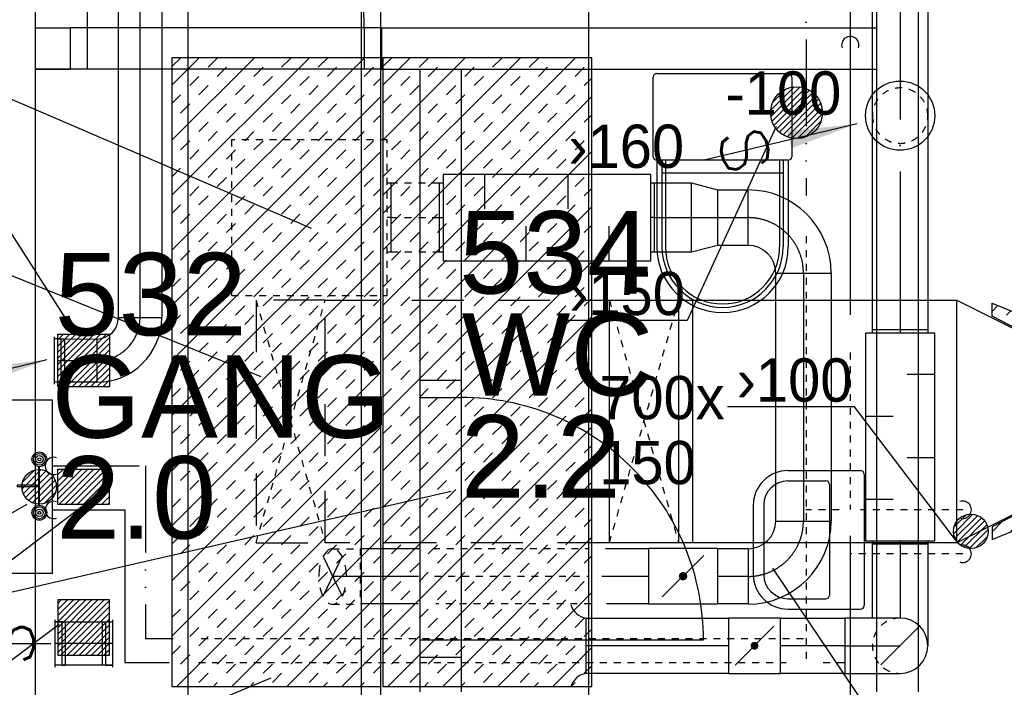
# Model space of a CAD drawing. Header units: millimetres. Extents: x 0 to 83248, y 0 to 52411.
# Tile 5 of 63: x 12396 to 15240, y 16347 to 18275. Entities that reach past the tile are written whole.
import ezdxf
from ezdxf.enums import TextEntityAlignment as Align

# ---------------------------------------------------------------- set-up
doc = ezdxf.new("R2010")
doc.units = ezdxf.units.MM
doc.header["$LTSCALE"] = 50
doc.header["$MEASUREMENT"] = 0
doc.header["$PDMODE"] = 1
for name, pattern in [('2V-CENT', [23, 20, -1.5, 0, -1.5]), ('DASHED_3', [5, 3, -2]), ('V-GOMD', [0.8, 0.4, -0.4]), ('V-KV', [2, 1, 1]), ('V-VV', [8, 5, -1, 0, -1, 0, -1])]:
    doc.linetypes.add(name, pattern=pattern)
doc.layers.get('0').update_dxf_attribs({"linetype": 'CONTINUOUS'})
doc.layers.get('DEFPOINTS').update_dxf_attribs({"linetype": 'CONTINUOUS'})
for name, color, linetype in [('20605A200D001$0$832 Rominfo', 7, 'CONTINUOUS'), ('20605A200D001$0$A12-HEL4', 251, 'CONTINUOUS'), ('20605A200D001$0$A24-HEL1', 251, 'CONTINUOUS'), ('20605A200D001$0$A24-HEL2', 251, 'CONTINUOUS'), ('UTSP', 4, 'CONTINUOUS'), ('UTSP_T', 1, 'CONTINUOUS'), ('V003', 7, 'CONTINUOUS'), ('V060-', 3, 'CONTINUOUS'), ('V061-', 1, 'CONTINUOUS'), ('V070-', 3, 'CONTINUOUS'), ('V071-', 1, 'CONTINUOUS'), ('V080-', 3, 'CONTINUOUS')]:
    doc.layers.add(name, color=color, linetype=linetype)
doc.styles.add('20605A200D001$0$Arial', font='arial.ttf', dxfattribs={"height": 238.125})
doc.styles.add('FISO', font='fiso')
doc.styles.add('ISO', font='ISO')
doc.styles.add('SIMPLEX', font='SIMPLEX')

# ---------------------------------------------------------------- blocks, each defined once
blk = doc.blocks.new('CBOJ90_NB', base_point=(86107.402, 31352.24))
at = {"color": 0, "linetype": 'ByBlock'}
blk.add_line((86106.402, 31352.24), (86107.402, 31352.24), dxfattribs=at)
blk = doc.blocks.new('CBOJ30_U', base_point=(16234, 22606))
at = {"color": 0, "linetype": 'ByBlock'}
blk.add_line((16233.5, 22606), (16234, 22606), dxfattribs=at)
blk = doc.blocks.new('TLCG30', base_point=(8, 5))
at = {"color": 1, "linetype": 'V-GOMD'}
for p, q in [((7.833, 5.346), (8.167, 4.654)), ((7.833, 4.654), (8.167, 5.346))]:
    blk.add_line(p, q, dxfattribs=at)
blk = doc.blocks.new('KSP_P', base_point=(16239.5, 22597.5))
at = {"color": 0, "linetype": 'ByBlock'}
for p, q in [((16240, 22598), (16239, 22598)), ((16239, 22598), (16239, 22597)), ((16240, 22597), (16240, 22598)), ((16239, 22597), (16240, 22597))]:
    blk.add_line(p, q, dxfattribs=at)
blk = doc.blocks.new('2SP_P', base_point=(16239.5, 22597.5))
for p in [(16239, 22597.5), (16240, 22597.5)]:
    blk.add_point(p)
at = {"color": 0, "linetype": 'ByBlock'}
blk.add_blockref('KSP_P', (16239.5, 22597.5), dxfattribs=at)
at = {"style": 'SIMPLEX', "flags": 3}
blk.add_attdef('0', (16239.5, 22597.5), '', height=1, dxfattribs=at)
blk = doc.blocks.new('SPJALL', base_point=(16229, 22594))
at = {"color": 1}
blk.add_line((16228.625, 22593.625), (16229.375, 22594.375), dxfattribs=at)
at = {"color": 1, "const_width": 0.075}
blk.add_lwpolyline([(16229, 22594.0375, -1), (16229, 22593.9625, -1), (16229, 22594.0375, -1)], format="xyb", dxfattribs=at)
blk = doc.blocks.new('CBOJ90_PB', base_point=(86107, 31352))
at = {"color": 0, "linetype": 'ByBlock'}
blk.add_arc((86106, 31353), 1, 270, 360, dxfattribs=at)
blk = doc.blocks.new('KBOJ90_PB', base_point=(86107, 31352))
at = {"color": 0, "linetype": 'ByBlock'}
for p, q in [((86106.5, 31353), (86107.5, 31353)), ((86106, 31352.5), (86106, 31351.5))]:
    blk.add_line(p, q, dxfattribs=at)
for radius in [1.5, 0.5]:
    blk.add_arc((86106, 31353), radius, 270, 360, dxfattribs=at)
blk = doc.blocks.new('3BOJ90_PB', base_point=(86107, 31352))
for p in [(86107, 31353), (86106, 31352)]:
    blk.add_point(p)
at = {"color": 1, "linetype": '2V-CENT'}
blk.add_blockref('CBOJ90_PB', (86107, 31352), dxfattribs=at)
at = {"color": 0, "linetype": 'ByBlock'}
blk.add_blockref('KBOJ90_PB', (86107, 31352), dxfattribs=at)
at = {"style": 'ISO', "flags": 3}
blk.add_attdef('0', (86107, 31352), '', height=1, dxfattribs=at)
blk = doc.blocks.new('CCDIMF_200X160X75', base_point=(3095.5, 30301.1))
at = {"color": 0, "linetype": 'ByBlock'}
blk.add_line((3058, 30301.1), (3133, 30301.1), dxfattribs=at)
blk = doc.blocks.new('KCDIMF_200X160X75', base_point=(3095.5, 30301.1))
at = {"color": 0, "linetype": 'ByBlock'}
for p, q in [((3058, 30201.1), (3058, 30401.1)), ((3058, 30401.1), (3133, 30381.1)), ((3133, 30381.1), (3133, 30221.1)), ((3133, 30221.1), (3058, 30201.1))]:
    blk.add_line(p, q, dxfattribs=at)
blk = doc.blocks.new('3CDIMF_200X160X75', base_point=(3095.5, 30301.1))
for p in [(3058, 30301.1), (3133, 30301.1)]:
    blk.add_point(p)
at = {"color": 0, "linetype": 'ByBlock'}
blk.add_blockref('KCDIMF_200X160X75', (3095.5, 30301.1), dxfattribs=at)
at = {"color": 1, "linetype": '2V-CENT'}
blk.add_blockref('CCDIMF_200X160X75', (3095.5, 30301.1), dxfattribs=at)
at = {"style": 'SIMPLEX', "flags": 3}
blk.add_attdef('0', (3095.5, 30301.1), '', height=1, dxfattribs=at)
blk = doc.blocks.new('LD_P')
for p, q in [((-0.5, 0.5), (-0.5, -0.5)), ((0.5, 0.5), (-0.5, 0.5)), ((0.5, -0.5), (0.5, 0.5)), ((-0.5, -0.5), (0.5, -0.5))]:
    blk.add_line(p, q)
at = {"color": 1}
for p, q in [((-0.3, 0.5), (-0.3, 0.1)), ((0.1, 0.5), (0.1, 0.1)), ((-0.1, -0.5), (-0.1, -0.1)), ((0.3, -0.5), (0.3, -0.1))]:
    blk.add_line(p, q, dxfattribs=at)
blk = doc.blocks.new('C3A', base_point=(16246, 22590.5))
at = {"color": 0, "linetype": 'ByBlock'}
blk.add_line((16247, 22590.5), (16246, 22590.5), dxfattribs=at)
blk = doc.blocks.new('K3A', base_point=(16246, 22590.5))
at = {"color": 0, "linetype": 'ByBlock'}
for p, q in [((16246, 22591), (16247, 22591)), ((16247, 22591), (16247, 22590)), ((16247, 22590), (16246, 22590))]:
    blk.add_line(p, q, dxfattribs=at)
blk = doc.blocks.new('33A', base_point=(16246, 22590.5))
blk.add_point((16247, 22590.5))
at = {"color": 0, "linetype": 'ByBlock'}
blk.add_blockref('K3A', (16246, 22590.5), dxfattribs=at)
at = {"color": 1, "linetype": '2V-CENT'}
blk.add_blockref('C3A', (16246, 22590.5), dxfattribs=at)
at = {"style": 'SIMPLEX', "flags": 3}
blk.add_attdef('0', (16246, 22590.5), '', height=1, dxfattribs=at)
blk = doc.blocks.new('CIRC_P', base_point=(16254, 22587))
blk.add_circle((16254, 22587), 0.5)
blk = doc.blocks.new('VAGG_P', base_point=(16250.5, 22586.5))
for p, q in [((16250, 22587.5), (16251, 22587.5)), ((16250, 22587.5), (16250, 22586.5)), ((16251, 22587.5), (16251, 22586.5))]:
    blk.add_line(p, q)
at = {"color": 6}
blk.add_line((16249.95, 22586.5), (16251.05, 22586.5), dxfattribs=at)
blk = doc.blocks.new('V420', base_point=(455, 404.5))
blk.add_line((455, 404.5), (464, 404.5))
blk.add_solid([(455, 404.5), (459, 405), (459, 404)])
blk = doc.blocks.new('V422', base_point=(16230, 22585))
blk.add_blockref('V420', (16230, 22585))
at = {"style": 'SIMPLEX'}
blk.add_text('s', height=4, rotation=90, dxfattribs=at).set_placement((16238, 22585), align=Align.CENTER)
blk = doc.blocks.new('FLCG90', base_point=(0, 3))
at = {"color": 1, "linetype": 'V-GOMD'}
blk.add_line((-0.346, 2.654), (0.346, 3.346), dxfattribs=at)
blk = doc.blocks.new('V4-UTSL1')
at = {"color": 0}
for p, q in [((-250.8, -401.9), (-250.8, -50)), ((-250.8, -50), (250.8, -50)), ((250.8, -50), (250.8, -401.9)), ((54.2, -87.2), (-57.2, -87.2)), ((-57.2, -90.2), (52.1, -90.2)), ((-55.1, -90.2), (54.5, -90.2)), ((-3.6, -90.2), (-3.6, -136.2)), ((0.6, -90.2), (0.6, -151)), ((-3.6, -136.2), (-3.6, -151)), ((-3.6, -151), (0.6, -151)), ((210.8, -441.9), (-210.8, -441.9))]:
    blk.add_line(p, q, dxfattribs=at)
for centre, radius in [((-78.7, -87.2), 21.4), ((-78.7, -87.2), 17.1), ((-78.7, -87.2), 10.7), ((-78.7, -87.2), 4.29), ((75.7, -87.2), 21.4), ((75.7, -87.2), 17.1), ((75.7, -87.2), 10.7), ((75.7, -87.2), 4.29), ((0, -230.8), 30.9)]:
    blk.add_circle(centre, radius, dxfattribs=at)
for centre, start, end in [((-210.8, -401.9), 180, 270), ((210.8, -401.9), 270, 360)]:
    blk.add_arc(centre, 40, start, end, dxfattribs=at)
blk = doc.blocks.new('*X143')
at = {"color": 0}
for p, q in [((14565.3, 18012.4), (14633.6, 18080.8)), ((14565.8, 17995.3), (14650.8, 18080.3)), ((14569.3, 17981.1), (14665, 18076.8)), ((14571.3, 18036.1), (14610, 18074.8)), ((14574.8, 17968.9), (14677.1, 18071.2)), ((14582, 17958.5), (14687.6, 18064)), ((14590.7, 17949.5), (14696.6, 18055.3)), ((14601, 17942), (14704, 18045.1)), ((14612.8, 17936.2), (14709.9, 18033.3)), ((14626.6, 17932.3), (14713.8, 18019.5)), ((14643.1, 17931.1), (14714.9, 18003)), ((14665, 17935.3), (14710.7, 17981.1))]:
    blk.add_line(p, q, dxfattribs=at)
blk = doc.blocks.new('*X144')
at = {"color": 0}
for p, q in [((15094.2, 16791.2), (15149.8, 16846.8)), ((15095.6, 16810.3), (15130.7, 16845.4)), ((15097.9, 16777.3), (15163.7, 16843.1)), ((15104.6, 16766.3), (15174.8, 16836.5)), ((15113.5, 16757.5), (15183.5, 16827.6)), ((15124.7, 16751), (15190, 16816.4)), ((15138.8, 16747.5), (15193.6, 16802.2)), ((15158.4, 16749.4), (15191.7, 16782.7))]:
    blk.add_line(p, q, dxfattribs=at)
blk = doc.blocks.new('*X145')
at = {"color": 0}
for p, q in [((12505.3, 17225.2), (12645.5, 17365.4)), ((12505.3, 17242.9), (12627.8, 17365.4)), ((12505.3, 17260.6), (12610.1, 17365.4)), ((12505.3, 17278.3), (12592.5, 17365.4)), ((12505.3, 17295.9), (12574.8, 17365.4)), ((12505.3, 17313.6), (12557.1, 17365.4)), ((12505.3, 17331.3), (12539.4, 17365.4)), ((12505.3, 17349), (12521.7, 17365.4)), ((12513.1, 17215.4), (12655.7, 17357.9)), ((12530.8, 17215.4), (12655.7, 17340.3)), ((12548.5, 17215.4), (12655.7, 17322.6)), ((12566.2, 17215.4), (12655.7, 17304.9)), ((12583.9, 17215.4), (12655.7, 17287.2)), ((12601.5, 17215.4), (12655.7, 17269.5)), ((12619.2, 17215.4), (12655.7, 17251.9)), ((12636.9, 17215.4), (12655.7, 17234.2)), ((12654.6, 17215.4), (12655.7, 17216.5))]:
    blk.add_line(p, q, dxfattribs=at)
blk = doc.blocks.new('*X146')
at = {"color": 0}
for p, q in [((12505.5, 16465.3), (12639.4, 16599.2)), ((12505.5, 16483), (12621.7, 16599.2)), ((12505.5, 16500.7), (12604.1, 16599.2)), ((12505.5, 16518.3), (12586.4, 16599.2)), ((12505.5, 16536), (12568.7, 16599.2)), ((12505.5, 16553.7), (12551, 16599.2)), ((12505.5, 16571.4), (12533.4, 16599.2)), ((12505.5, 16589), (12515.7, 16599.2)), ((12505.5, 16447.6), (12655.5, 16597.6)), ((12514.8, 16439.2), (12655.5, 16579.9)), ((12532.5, 16439.2), (12655.5, 16562.3)), ((12550.1, 16439.2), (12655.5, 16544.6)), ((12567.8, 16439.2), (12655.5, 16526.9)), ((12585.5, 16439.2), (12655.5, 16509.2)), ((12603.2, 16439.2), (12655.5, 16491.6)), ((12620.8, 16439.2), (12655.5, 16473.9)), ((12638.5, 16439.2), (12655.5, 16456.2))]:
    blk.add_line(p, q, dxfattribs=at)
blk = doc.blocks.new('*X147')
at = {"color": 0}
for p, q in [((12505.1, 16889.2), (12591.6, 16975.7)), ((12505.1, 16906.9), (12573.9, 16975.7)), ((12505.1, 16924.5), (12556.3, 16975.7)), ((12505.1, 16942.2), (12538.6, 16975.7)), ((12505.1, 16959.9), (12520.9, 16975.7)), ((12509.3, 16875.7), (12609.3, 16975.7)), ((12527, 16875.7), (12627, 16975.7)), ((12544.6, 16875.7), (12644.6, 16975.7)), ((12562.3, 16875.7), (12655.1, 16968.5)), ((12580, 16875.7), (12655.1, 16950.8)), ((12597.7, 16875.7), (12655.1, 16933.1)), ((12615.3, 16875.7), (12655.1, 16915.4)), ((12633, 16875.7), (12655.1, 16897.8)), ((12650.7, 16875.7), (12655.1, 16880.1))]:
    blk.add_line(p, q, dxfattribs=at)
blk = doc.blocks.new('*X295')
at = {"color": 0}
for p, q in [((12835.7, 17608.6), (13391.8, 18164.8)), ((12835.7, 17767.7), (13232.7, 18164.8)), ((12835.7, 17926.8), (13073.6, 18164.8)), ((12835.7, 18085.9), (12914.5, 18164.8)), ((12835.7, 18139), (12860.5, 18163.8)), ((12940.1, 18137.3), (12966.6, 18163.8)), ((13019.6, 18163.8), (13020.6, 18164.8)), ((13125.7, 18163.8), (13126.7, 18164.8)), ((13152.2, 18137.3), (13178.7, 18163.8)), ((13258.3, 18137.3), (13284.8, 18163.8)), ((13337.8, 18163.8), (13338.8, 18164.8)), ((12966.6, 18110.8), (12993.1, 18137.3)), ((13072.6, 18110.8), (13099.2, 18137.3)), ((13284.8, 18110.8), (13311.3, 18137.3)), ((13390.8, 18110.8), (13417.4, 18137.3)), ((12887, 18084.3), (12913.5, 18110.8)), ((13099.2, 18084.3), (13125.7, 18110.8)), ((13205.2, 18084.3), (13231.7, 18110.8)), ((13417.4, 18084.3), (13438.8, 18105.7)), ((12913.5, 18057.7), (12940.1, 18084.3)), ((13019.6, 18057.7), (13046.1, 18084.3)), ((13231.7, 18057.7), (13258.3, 18084.3)), ((13337.8, 18057.7), (13364.3, 18084.3)), ((12835.7, 18032.9), (12860.5, 18057.7)), ((12835.7, 17449.5), (13438.8, 18052.7)), ((13046.1, 18031.2), (13072.6, 18057.7)), ((13152.2, 18031.2), (13178.7, 18057.7)), ((13364.3, 18031.2), (13390.8, 18057.7)), ((12860.5, 18004.7), (12887, 18031.2)), ((12966.6, 18004.7), (12993.1, 18031.2)), ((13178.7, 18004.7), (13205.2, 18031.2)), ((13284.8, 18004.7), (13311.3, 18031.2)), ((12993.1, 17978.2), (13019.6, 18004.7)), ((13099.2, 17978.2), (13125.7, 18004.7)), ((13311.3, 17978.2), (13337.8, 18004.7)), ((13417.4, 17978.2), (13438.8, 17999.6)), ((12913.5, 17951.7), (12940.1, 17978.2)), ((12940.1, 17925.2), (12966.6, 17951.7)), ((13046.1, 17925.2), (13072.6, 17951.7)), ((13125.7, 17951.7), (13152.2, 17978.2)), ((13231.7, 17951.7), (13258.3, 17978.2)), ((13258.3, 17925.2), (13284.8, 17951.7)), ((13364.3, 17925.2), (13390.8, 17951.7)), ((12860.5, 17898.6), (12887, 17925.2)), ((13072.6, 17898.6), (13099.2, 17925.2)), ((13178.7, 17898.6), (13205.2, 17925.2)), ((13390.8, 17898.6), (13417.4, 17925.2)), ((12835.7, 17290.4), (13438.8, 17893.6)), ((12887, 17872.1), (12913.5, 17898.6)), ((12993.1, 17872.1), (13019.6, 17898.6)), ((13205.2, 17872.1), (13231.7, 17898.6)), ((13311.3, 17872.1), (13337.8, 17898.6)), ((13019.6, 17845.6), (13046.1, 17872.1)), ((13125.7, 17845.6), (13152.2, 17872.1)), ((13337.8, 17845.6), (13364.3, 17872.1)), ((12835.7, 17820.8), (12860.5, 17845.6)), ((12940.1, 17819.1), (12966.6, 17845.6)), ((13152.2, 17819.1), (13178.7, 17845.6)), ((13258.3, 17819.1), (13284.8, 17845.6)), ((12966.6, 17792.6), (12993.1, 17819.1)), ((13072.6, 17792.6), (13099.2, 17819.1)), ((13284.8, 17792.6), (13311.3, 17819.1)), ((13390.8, 17792.6), (13417.4, 17819.1)), ((12887, 17766.1), (12913.5, 17792.6)), ((13099.2, 17766.1), (13125.7, 17792.6)), ((13205.2, 17766.1), (13231.7, 17792.6)), ((13417.4, 17766.1), (13438.8, 17787.5)), ((12913.5, 17739.5), (12940.1, 17766.1)), ((13019.6, 17739.5), (13046.1, 17766.1)), ((13231.7, 17739.5), (13258.3, 17766.1)), ((13337.8, 17739.5), (13364.3, 17766.1)), ((12835.7, 17714.7), (12860.5, 17739.5)), ((12835.7, 17131.3), (13438.8, 17734.5)), ((13046.1, 17713), (13072.6, 17739.5)), ((13152.2, 17713), (13178.7, 17739.5)), ((13364.3, 17713), (13390.8, 17739.5)), ((12860.5, 17686.5), (12887, 17713)), ((12966.6, 17686.5), (12993.1, 17713)), ((13178.7, 17686.5), (13205.2, 17713)), ((13284.8, 17686.5), (13311.3, 17713)), ((12993.1, 17660), (13019.6, 17686.5)), ((13099.2, 17660), (13125.7, 17686.5)), ((13311.3, 17660), (13337.8, 17686.5)), ((13417.4, 17660), (13438.8, 17681.4)), ((12913.5, 17633.5), (12940.1, 17660)), ((13125.7, 17633.5), (13152.2, 17660)), ((13231.7, 17633.5), (13258.3, 17660)), ((12940.1, 17607), (12966.6, 17633.5)), ((13046.1, 17607), (13072.6, 17633.5)), ((13258.3, 17607), (13284.8, 17633.5)), ((13364.3, 17607), (13390.8, 17633.5)), ((12860.5, 17580.4), (12887, 17607)), ((12887, 17553.9), (12913.5, 17580.4)), ((12993.1, 17553.9), (13019.6, 17580.4)), ((13072.6, 17580.4), (13099.2, 17607)), ((13178.7, 17580.4), (13205.2, 17607)), ((13205.2, 17553.9), (13231.7, 17580.4)), ((13311.3, 17553.9), (13337.8, 17580.4)), ((13390.8, 17580.4), (13417.4, 17607)), ((12835.7, 16972.2), (13438.8, 17575.4)), ((13019.6, 17527.4), (13046.1, 17553.9)), ((13125.7, 17527.4), (13152.2, 17553.9)), ((13337.8, 17527.4), (13364.3, 17553.9)), ((12835.7, 17502.6), (12860.5, 17527.4)), ((12940.1, 17500.9), (12966.6, 17527.4)), ((13152.2, 17500.9), (13178.7, 17527.4)), ((13258.3, 17500.9), (13284.8, 17527.4)), ((12966.6, 17474.4), (12993.1, 17500.9)), ((13072.6, 17474.4), (13099.2, 17500.9)), ((13284.8, 17474.4), (13311.3, 17500.9)), ((13390.8, 17474.4), (13417.4, 17500.9)), ((12887, 17447.9), (12913.5, 17474.4)), ((13099.2, 17447.9), (13125.7, 17474.4)), ((13205.2, 17447.9), (13231.7, 17474.4)), ((13417.4, 17447.9), (13438.8, 17469.3)), ((12913.5, 17421.3), (12940.1, 17447.9)), ((13019.6, 17421.3), (13046.1, 17447.9)), ((13231.7, 17421.3), (13258.3, 17447.9)), ((13337.8, 17421.3), (13364.3, 17447.9)), ((12835.7, 17396.5), (12860.5, 17421.3)), ((12835.7, 16813.1), (13438.8, 17416.3)), ((13046.1, 17394.8), (13072.6, 17421.3)), ((13152.2, 17394.8), (13178.7, 17421.3)), ((13364.3, 17394.8), (13390.8, 17421.3)), ((12860.5, 17368.3), (12887, 17394.8)), ((12966.6, 17368.3), (12993.1, 17394.8)), ((13178.7, 17368.3), (13205.2, 17394.8)), ((13284.8, 17368.3), (13311.3, 17394.8)), ((12993.1, 17341.8), (13019.6, 17368.3)), ((13099.2, 17341.8), (13125.7, 17368.3)), ((13311.3, 17341.8), (13337.8, 17368.3)), ((13417.4, 17341.8), (13438.8, 17363.2)), ((12913.5, 17315.3), (12940.1, 17341.8)), ((13125.7, 17315.3), (13152.2, 17341.8)), ((13231.7, 17315.3), (13258.3, 17341.8)), ((12940.1, 17288.8), (12966.6, 17315.3)), ((13046.1, 17288.8), (13072.6, 17315.3)), ((13258.3, 17288.8), (13284.8, 17315.3)), ((13364.3, 17288.8), (13390.8, 17315.3)), ((12860.5, 17262.2), (12887, 17288.8)), ((13072.6, 17262.2), (13099.2, 17288.8)), ((13178.7, 17262.2), (13205.2, 17288.8)), ((13390.8, 17262.2), (13417.4, 17288.8)), ((12835.7, 16654), (13438.8, 17257.2)), ((12887, 17235.7), (12913.5, 17262.2)), ((12993.1, 17235.7), (13019.6, 17262.2)), ((13205.2, 17235.7), (13231.7, 17262.2)), ((13311.3, 17235.7), (13337.8, 17262.2)), ((13019.6, 17209.2), (13046.1, 17235.7)), ((13125.7, 17209.2), (13152.2, 17235.7)), ((13337.8, 17209.2), (13364.3, 17235.7)), ((12835.7, 17184.4), (12860.5, 17209.2)), ((12940.1, 17182.7), (12966.6, 17209.2)), ((12966.6, 17156.2), (12993.1, 17182.7)), ((13072.6, 17156.2), (13099.2, 17182.7)), ((13152.2, 17182.7), (13178.7, 17209.2)), ((13258.3, 17182.7), (13284.8, 17209.2)), ((13284.8, 17156.2), (13311.3, 17182.7)), ((13390.8, 17156.2), (13417.4, 17182.7)), ((12887, 17129.7), (12913.5, 17156.2)), ((13099.2, 17129.7), (13125.7, 17156.2)), ((13205.2, 17129.7), (13231.7, 17156.2)), ((12913.5, 17103.1), (12940.1, 17129.7)), ((13019.6, 17103.1), (13046.1, 17129.7)), ((13231.7, 17103.1), (13258.3, 17129.7)), ((13337.8, 17103.1), (13364.3, 17129.7)), ((13417.4, 17129.7), (13438.8, 17151.1)), ((12835.7, 17078.3), (12860.5, 17103.1)), ((12835.7, 16494.9), (13438.8, 17098.1)), ((13046.1, 17076.6), (13072.6, 17103.1)), ((13152.2, 17076.6), (13178.7, 17103.1)), ((13364.3, 17076.6), (13390.8, 17103.1)), ((12860.5, 17050.1), (12887, 17076.6)), ((12966.6, 17050.1), (12993.1, 17076.6)), ((13178.7, 17050.1), (13205.2, 17076.6)), ((13284.8, 17050.1), (13311.3, 17076.6)), ((12993.1, 17023.6), (13019.6, 17050.1)), ((13099.2, 17023.6), (13125.7, 17050.1)), ((13311.3, 17023.6), (13337.8, 17050.1)), ((13417.4, 17023.6), (13438.8, 17045)), ((12913.5, 16997.1), (12940.1, 17023.6)), ((13125.7, 16997.1), (13152.2, 17023.6)), ((13231.7, 16997.1), (13258.3, 17023.6)), ((12940.1, 16970.6), (12966.6, 16997.1)), ((13046.1, 16970.6), (13072.6, 16997.1)), ((13258.3, 16970.6), (13284.8, 16997.1)), ((13364.3, 16970.6), (13390.8, 16997.1)), ((12860.5, 16944), (12887, 16970.6)), ((13072.6, 16944), (13099.2, 16970.6)), ((13178.7, 16944), (13205.2, 16970.6)), ((13390.8, 16944), (13417.4, 16970.6)), ((12849.3, 16349.4), (13438.8, 16939)), ((12887, 16917.5), (12913.5, 16944)), ((12993.1, 16917.5), (13019.6, 16944)), ((13205.2, 16917.5), (13231.7, 16944)), ((13311.3, 16917.5), (13337.8, 16944)), ((13019.6, 16891), (13046.1, 16917.5)), ((13125.7, 16891), (13152.2, 16917.5)), ((13337.8, 16891), (13364.3, 16917.5)), ((12835.7, 16866.2), (12860.5, 16891)), ((12940.1, 16864.5), (12966.6, 16891)), ((13152.2, 16864.5), (13178.7, 16891)), ((13258.3, 16864.5), (13284.8, 16891)), ((12966.6, 16838), (12993.1, 16864.5)), ((13072.6, 16838), (13099.2, 16864.5)), ((13284.8, 16838), (13311.3, 16864.5)), ((13390.8, 16838), (13417.4, 16864.5)), ((12887, 16811.5), (12913.5, 16838)), ((13099.2, 16811.5), (13125.7, 16838)), ((13205.2, 16811.5), (13231.7, 16838)), ((13417.4, 16811.5), (13438.8, 16832.9)), ((12835.7, 16760.1), (12860.5, 16784.9)), ((12913.5, 16784.9), (12940.1, 16811.5)), ((13019.6, 16784.9), (13046.1, 16811.5)), ((13046.1, 16758.4), (13072.6, 16784.9)), ((13152.2, 16758.4), (13178.7, 16784.9)), ((13231.7, 16784.9), (13258.3, 16811.5)), ((13337.8, 16784.9), (13364.3, 16811.5)), ((13364.3, 16758.4), (13390.8, 16784.9)), ((12860.5, 16731.9), (12887, 16758.4)), ((12966.6, 16731.9), (12993.1, 16758.4)), ((13008.4, 16349.4), (13438.8, 16779.9)), ((13178.7, 16731.9), (13205.2, 16758.4)), ((13284.8, 16731.9), (13311.3, 16758.4)), ((12993.1, 16705.4), (13019.6, 16731.9)), ((13099.2, 16705.4), (13125.7, 16731.9)), ((13311.3, 16705.4), (13337.8, 16731.9)), ((13417.4, 16705.4), (13438.8, 16726.8)), ((12913.5, 16678.9), (12940.1, 16705.4)), ((13125.7, 16678.9), (13152.2, 16705.4)), ((13231.7, 16678.9), (13258.3, 16705.4)), ((12940.1, 16652.4), (12966.6, 16678.9)), ((13046.1, 16652.4), (13072.6, 16678.9)), ((13258.3, 16652.4), (13284.8, 16678.9)), ((13364.3, 16652.4), (13390.8, 16678.9)), ((12860.5, 16625.8), (12887, 16652.4)), ((13072.6, 16625.8), (13099.2, 16652.4)), ((13178.7, 16625.8), (13205.2, 16652.4)), ((13390.8, 16625.8), (13417.4, 16652.4)), ((12887, 16599.3), (12913.5, 16625.8)), ((12993.1, 16599.3), (13019.6, 16625.8)), ((13167.5, 16349.4), (13438.8, 16620.8)), ((13205.2, 16599.3), (13231.7, 16625.8)), ((13311.3, 16599.3), (13337.8, 16625.8)), ((13019.6, 16572.8), (13046.1, 16599.3)), ((13125.7, 16572.8), (13152.2, 16599.3)), ((13337.8, 16572.8), (13364.3, 16599.3)), ((12835.7, 16548), (12860.5, 16572.8)), ((12940.1, 16546.3), (12966.6, 16572.8)), ((13152.2, 16546.3), (13178.7, 16572.8)), ((13258.3, 16546.3), (13284.8, 16572.8)), ((12966.6, 16519.8), (12993.1, 16546.3)), ((13072.6, 16519.8), (13099.2, 16546.3)), ((13284.8, 16519.8), (13311.3, 16546.3)), ((13390.8, 16519.8), (13417.4, 16546.3)), ((12887, 16493.3), (12913.5, 16519.8)), ((13099.2, 16493.3), (13125.7, 16519.8)), ((13205.2, 16493.3), (13231.7, 16519.8)), ((13417.4, 16493.3), (13438.8, 16514.7)), ((12913.5, 16466.7), (12940.1, 16493.3)), ((13019.6, 16466.7), (13046.1, 16493.3)), ((13231.7, 16466.7), (13258.3, 16493.3)), ((13337.8, 16466.7), (13364.3, 16493.3)), ((12835.7, 16441.9), (12860.5, 16466.7)), ((13046.1, 16440.2), (13072.6, 16466.7)), ((13152.2, 16440.2), (13178.7, 16466.7)), ((13326.5, 16349.4), (13438.8, 16461.7)), ((13364.3, 16440.2), (13390.8, 16466.7)), ((12860.5, 16413.7), (12887, 16440.2)), ((12966.6, 16413.7), (12993.1, 16440.2)), ((13178.7, 16413.7), (13205.2, 16440.2)), ((13284.8, 16413.7), (13311.3, 16440.2)), ((12913.5, 16360.7), (12940.1, 16387.2)), ((12993.1, 16387.2), (13019.6, 16413.7)), ((13099.2, 16387.2), (13125.7, 16413.7)), ((13125.7, 16360.7), (13152.2, 16387.2)), ((13231.7, 16360.7), (13258.3, 16387.2)), ((13311.3, 16387.2), (13337.8, 16413.7)), ((13417.4, 16387.2), (13438.8, 16408.6)), ((12955.3, 16349.4), (12966.6, 16360.7)), ((13061.4, 16349.4), (13072.6, 16360.7)), ((13273.5, 16349.4), (13284.8, 16360.7)), ((13379.6, 16349.4), (13390.8, 16360.7))]:
    blk.add_line(p, q, dxfattribs=at)
blk = doc.blocks.new('KRBOJ90_N', base_point=(16242.5, 22615))
at = {"color": 0, "linetype": 'ByBlock'}
for p, q in [((16241.8, 22614.5), (16241.8, 22615.5)), ((16241.8, 22615.5), (16242, 22615.5)), ((16242, 22615.5), (16243, 22615.5)), ((16243, 22615.5), (16243, 22614.5)), ((16242, 22614.5), (16241.8, 22614.5)), ((16243, 22614.5), (16242, 22614.5))]:
    blk.add_line(p, q, dxfattribs=at)
at = {"color": 0, "linetype": 'V-GOMD'}
blk.add_line((16242, 22614.5), (16242, 22615.5), dxfattribs=at)
blk = doc.blocks.new('2RBOJ90_N', base_point=(16242.5, 22615))
blk.add_point((16241.8, 22615))
at = {"color": 0, "linetype": 'ByBlock'}
blk.add_blockref('KRBOJ90_N', (16242.5, 22615), dxfattribs=at)
at = {"style": 'ISO', "flags": 3}
blk.add_attdef('0', (16242.5, 22615), '', height=1, dxfattribs=at)
blk = doc.blocks.new('KCDIMF_700X500X200')
at = {"color": 0, "linetype": 'ByBlock'}
for p, q in [((-100, -350), (-100, 350)), ((-100, 350), (100, 250)), ((100, 250), (100, -250)), ((100, -250), (-100, -350))]:
    blk.add_line(p, q, dxfattribs=at)
blk = doc.blocks.new('2CDIMF_700X500X200')
for p in [(-100, 0), (100, 0)]:
    blk.add_point(p)
at = {"color": 0, "linetype": 'ByBlock'}
blk.add_blockref('KCDIMF_700X500X200', (0, 0), dxfattribs=at)
at = {"style": 'FISO', "flags": 3}
blk.add_attdef('0', (0, 0), '', height=1, dxfattribs=at)
blk = doc.blocks.new('*X332')
at = {"color": 0}
for p, q in [((15205, 17432.3), (15221.5, 17448.9)), ((15247, 17421.3), (15259.2, 17433.6)), ((15273.5, 17394.8), (15296.9, 17418.2)), ((15315.5, 17383.7), (15352.9, 17421.2)), ((15379.6, 17394.8), (15406, 17421.2)), ((15462, 17371.2), (15512, 17421.2)), ((15591.7, 17394.8), (15618.1, 17421.2)), ((15621.1, 17371.2), (15671.1, 17421.2)), ((15697.8, 17394.8), (15724.2, 17421.2)), ((15780.2, 17371.2), (15830.2, 17421.2)), ((15909.9, 17394.8), (15936.3, 17421.2)), ((15939.3, 17371.2), (15989.3, 17421.2)), ((16016, 17394.8), (16042.4, 17421.2)), ((16098.4, 17371.2), (16148.4, 17421.2)), ((16228.1, 17394.8), (16254.5, 17421.2)), ((16257.5, 17371.2), (16307.5, 17421.2)), ((16334.2, 17394.8), (16360.6, 17421.2)), ((16416.6, 17371.2), (16466.6, 17421.2)), ((16546.3, 17394.8), (16572.7, 17421.2)), ((16575.7, 17371.2), (16625.7, 17421.2)), ((16652.4, 17394.8), (16678.8, 17421.2)), ((16734.8, 17371.2), (16784.8, 17421.2)), ((16864.5, 17394.8), (16890.9, 17421.2)), ((16893.9, 17371.2), (16943.9, 17421.2)), ((16970.6, 17394.8), (16997, 17421.2)), ((17053, 17371.2), (17103, 17421.2)), ((17182.7, 17394.8), (17209.1, 17421.2)), ((17212.1, 17371.2), (17262.1, 17421.2)), ((17288.8, 17394.8), (17315.2, 17421.2)), ((15409, 17371.2), (15432.6, 17394.8)), ((15515.1, 17371.2), (15538.7, 17394.8)), ((15727.2, 17371.2), (15750.8, 17394.8)), ((15833.3, 17371.2), (15856.9, 17394.8)), ((16045.4, 17371.2), (16069, 17394.8)), ((16151.5, 17371.2), (16175.1, 17394.8)), ((16363.6, 17371.2), (16387.2, 17394.8)), ((16469.7, 17371.2), (16493.3, 17394.8)), ((16681.8, 17371.2), (16705.4, 17394.8)), ((16787.9, 17371.2), (16811.5, 17394.8)), ((17000, 17371.2), (17023.6, 17394.8)), ((17106.1, 17371.2), (17129.7, 17394.8)), ((15301, 17369.3), (15302, 17370.3)), ((15315.5, 16853.4), (15321.1, 16859.1)), ((15377.2, 16809.1), (15427.2, 16859.1)), ((15512.2, 16838), (15533.2, 16859.1)), ((15536.3, 16809.1), (15586.3, 16859.1)), ((15618.2, 16838), (15639.3, 16859.1)), ((15695.4, 16809.1), (15745.4, 16859.1)), ((15830.4, 16838), (15851.4, 16859.1)), ((15854.5, 16809.1), (15904.5, 16859.1)), ((15936.4, 16838), (15957.5, 16859.1)), ((16013.6, 16809.1), (16063.6, 16859.1)), ((16148.6, 16838), (16169.6, 16859.1)), ((16172.7, 16809.1), (16222.7, 16859.1)), ((16254.6, 16838), (16275.7, 16859.1)), ((16331.8, 16809.1), (16381.8, 16859.1)), ((16466.7, 16838), (16487.8, 16859.1)), ((16490.9, 16809.1), (16540.9, 16859.1)), ((16572.8, 16838), (16593.9, 16859.1)), ((16650, 16809.1), (16700, 16859.1)), ((16784.9, 16838), (16806, 16859.1)), ((16809.1, 16809.1), (16859.1, 16859.1)), ((16891, 16838), (16912.1, 16859.1)), ((16968.2, 16809.1), (17018.2, 16859.1)), ((17103.1, 16838), (17124.2, 16859.1)), ((17127.3, 16809.1), (17177.3, 16859.1)), ((17209.2, 16838), (17230.3, 16859.1)), ((15205, 16795.9), (15234.6, 16825.6)), ((15300, 16838), (15302, 16839.9)), ((15326.5, 16811.5), (15353.1, 16838)), ((15432.6, 16811.5), (15459.1, 16838)), ((15644.7, 16811.5), (15671.3, 16838)), ((15750.8, 16811.5), (15777.3, 16838)), ((15962.9, 16811.5), (15989.5, 16838)), ((16069, 16811.5), (16095.5, 16838)), ((16281.1, 16811.5), (16307.7, 16838)), ((16387.2, 16811.5), (16413.7, 16838)), ((16599.3, 16811.5), (16625.8, 16838)), ((16705.4, 16811.5), (16731.9, 16838)), ((16917.5, 16811.5), (16944, 16838)), ((17023.6, 16811.5), (17050.1, 16838)), ((17235.7, 16811.5), (17262.2, 16838)), ((17286.3, 16809.1), (17315.5, 16838.2)), ((15256, 16793.9), (15273.5, 16811.5)), ((15483.2, 16809.1), (15485.6, 16811.5)), ((15589.3, 16809.1), (15591.7, 16811.5)), ((15801.4, 16809.1), (15803.8, 16811.5)), ((15907.5, 16809.1), (15909.9, 16811.5)), ((16119.6, 16809.1), (16122, 16811.5)), ((16225.7, 16809.1), (16228.1, 16811.5)), ((16437.8, 16809.1), (16440.2, 16811.5)), ((16543.9, 16809.1), (16546.3, 16811.5)), ((16756, 16809.1), (16758.4, 16811.5)), ((16862.1, 16809.1), (16864.5, 16811.5)), ((17074.2, 16809.1), (17076.6, 16811.5)), ((17180.3, 16809.1), (17182.7, 16811.5))]:
    blk.add_line(p, q, dxfattribs=at)
blk = doc.blocks.new('20605A200D001')
at = {"layer": '20605A200D001$0$A12-HEL4', "color": 7}
blk.add_lwpolyline([(27910.8, 13513.6), (27910.8, 18598.4)], dxfattribs=at)
at = {"layer": '20605A200D001$0$A24-HEL1', "color": 7}
for points in [[(28060.8, 15920.9), (28060.8, 16720.9)], [(28910.8, 15920.9), (28010.8, 15920.9)], [(28060.8, 15800.9), (28060.8, 15920.9)], [(28860.8, 15920.9), (28860.8, 15800.9)], [(28910.8, 15800.9), (28010.8, 15800.9)], [(29705.8, 15788.3), (30085.8, 15788.3)], [(29695.8, 15548.3), (29695.8, 15778.3)], [(30095.8, 15778.3), (30095.8, 15548.3)], [(29705.8, 15538.3), (29705.8, 15288.3)], [(30085.8, 15538.3), (29705.8, 15538.3)], [(29720.8, 15538.3), (29720.8, 15288.3)], [(29730.8, 15538.3), (29730.8, 15288.3)], [(30060.8, 15538.3), (30060.8, 15288.3)], [(30070.8, 15538.3), (30070.8, 15288.3)], [(30085.8, 15538.3), (30085.8, 15288.3)], [(29719.8, 15501.3), (30070.8, 15501.3)], [(29020.8, 14903.4), (29020.8, 14103.4)], [(29140.8, 14903.4), (29140.8, 14103.4)], [(29020.8, 14853.4), (29140.8, 14853.4)], [(30084.7, 14642), (30294.7, 14642)], [(30304.7, 14632), (30304.7, 14252)], [(30084.7, 14612), (30194.7, 14612)], [(30204.7, 14602), (30204.7, 14282)], [(29984.7, 14542), (29984.7, 14342)], [(30014.7, 14542), (30014.7, 14342)], [(30084.7, 14272), (30194.7, 14272)], [(30084.7, 14242), (30294.7, 14242)], [(29020.8, 14153.4), (29140.8, 14153.4)], [(29140.8, 14153.4), (29840.8, 14153.4)]]:
    blk.add_lwpolyline(points, dxfattribs=at)
for centre, radius, start, end in [((28060.8, 15920.9), 800, 359.9999, 90), ((29705.8, 15778.3), 10, 90, 179.9865), ((29705.8, 15778.3), 10, 90, 179.9865), ((30085.8, 15778.3), 10, 0.0135, 90), ((29705.8, 15548.3), 10, 179.9948, 270), ((29705.8, 15548.3), 10, 179.9948, 270), ((30085.8, 15548.3), 10, 270, 0.0052), ((30085.8, 15548.3), 10, 270, 0.0052), ((29895.8, 15288.3), 190, 180.0006, 359.9994), ((29895.8, 15288.3), 175, 180.0006, 359.9994), ((29895.8, 15288.3), 165, 180, 0), ((29140.8, 14153.4), 700, 359.9989, 90.001), ((30084.7, 14542), 100, 89.9889, 180.0078), ((30294.7, 14632), 10, 359.9948, 90), ((30084.7, 14542), 70, 90, 179.9919), ((30194.7, 14602), 10, 0.0135, 90), ((30084.7, 14342), 100, 179.9922, 270.0111), ((30084.7, 14342), 70, 180.007, 270), ((30194.7, 14282), 10, 269.9402, 0.0052), ((30294.7, 14252), 10, 270, 359.9865)]:
    blk.add_arc(centre, radius, start, end, dxfattribs=at)
at = {"layer": '20605A200D001$0$A24-HEL2', "color": 7}
for points in [[(30340.8, 18383.4), (30340.8, 14003.4)], [(30460.8, 18383.4), (30460.8, 14003.4)], [(27910.8, 15920.9), (28010.8, 15920.9)], [(28010.8, 15920.9), (28010.8, 15800.9)], [(28910.8, 15920.9), (28910.8, 15800.9)], [(28910.8, 15920.9), (30340.8, 15920.9)], [(27910.8, 15800.9), (28010.8, 15800.9)], [(28010.8, 15800.9), (27910.8, 15800.9)], [(28910.8, 15800.9), (30340.8, 15800.9)], [(29020.8, 15800.9), (29020.8, 14903.4)], [(29140.8, 15800.9), (29140.8, 14903.4)], [(29020.8, 14903.4), (29140.8, 14903.4)], [(29020.8, 14103.4), (29140.8, 14103.4)], [(29020.8, 14103.4), (29020.8, 14003.4)], [(29140.8, 14103.4), (29140.8, 14003.4)]]:
    blk.add_lwpolyline(points, dxfattribs=at)
at = {"layer": '20605A200D001$0$832 Rominfo', "color": 7, "style": '20605A200D001$0$Arial'}
for s, p in [('534', (29134.7, 15153.3)), ('532', (27966.3, 15032.6)), ('WC', (29142.1, 14858.3)), ('GANG', (27957.2, 14736.9)), ('2.2', (29139.4, 14563.9)), ('2.0', (27970.5, 14445.5))]:
    blk.add_text(s, height=238.12, dxfattribs=at).set_placement(p)

msp = doc.modelspace()

# ---------------------------------------------------------------- linework, layer by layer
at = {"layer": 'DEFPOINTS', "color": 0, "linetype": 'ByBlock'}
msp.add_point((12538.4, 17290.41), dxfattribs=at)
at = {"layer": 'UTSP'}
for points in [[(12505.29, 17215.4), (12655.67, 17215.4), (12655.67, 17365.43), (12505.29, 17365.43)], [(12505.13, 16875.67), (12655.13, 16875.67), (12655.13, 16975.67), (12505.13, 16975.67)], [(12505.51, 16439.22), (12655.51, 16439.22), (12655.51, 16599.22), (12505.51, 16599.22)]]:
    msp.add_lwpolyline(points, close=True, dxfattribs=at)
for centre, radius in [((14640, 18006.06), 75), ((12452.03, 16925.67), 50), ((15143.83, 16797.2), 50)]:
    msp.add_circle(centre, radius, dxfattribs=at)
at = {"layer": 'UTSP_T'}
for p, q in [((12548.18, 17380.95), (11999.78, 18238.1)), ((14581.04, 17966.32), (14323.65, 17406.4)), ((14323.65, 17406.4), (13956.48, 17406.4)), ((14807.76, 17156.52), (14440.6, 17156.52)), ((15099.51, 16772.18), (14807.76, 17156.52)), ((12416.36, 16874.54), (11872.57, 16567.59)), ((12574.82, 16868.35), (12019.76, 16447.32)), ((12509.76, 16527.91), (11526.07, 15793.23))]:
    msp.add_line(p, q, dxfattribs=at)
at = {"layer": 'V060-', "linetype": 'Continuous'}
for p, q in [((12882, 14586.28), (12882, 19542.25)), ((13382, 19542.25), (13382, 14586.28)), ((13439, 16202), (13439, 19342.43)), ((14039, 19342.43), (14039, 16202)), ((14859.34, 17379.7), (14859.34, 18986.31)), ((15019.34, 18986.31), (15019.34, 17379.7)), ((12680.88, 17415.35), (12680.88, 18327)), ((12805.88, 18327), (12805.88, 17415.35)), ((14228.88, 17803), (14336, 17803)), ((14411.1, 17783), (14500, 17783)), ((14500, 17623), (14411.1, 17623)), ((14336, 17603), (14228.88, 17603)), ((14580, 16827), (14580, 17543.81)), ((14740, 17543.81), (14740, 16827)), ((14339.45, 17464.4), (15103.07, 17464.4)), ((12505.29, 17352.91), (12618.38, 17352.5)), ((12618.38, 17227.5), (12505.29, 17227.91)), ((15103.07, 16764.4), (14339.45, 16764.4)), ((14859.34, 16546.83), (14859.34, 16759.7)), ((15019.34, 16759.7), (15019.34, 16466.83)), ((13380.35, 16747.61), (13551.16, 16747.61)), ((14088.03, 16747.61), (14212.26, 16747.61)), ((14412.26, 16747.61), (14500.35, 16747.61)), ((13546.74, 16587.61), (13380.35, 16587.61)), ((14212.26, 16587.61), (14090.98, 16587.61)), ((14500.35, 16587.61), (14412.26, 16587.61)), ((12498.4, 16535.86), (12664.63, 16535.86)), ((14031.83, 16546.83), (14443.65, 16546.83)), ((14593.65, 16546.83), (14778.69, 16546.83)), ((12664.63, 16410.86), (12498.4, 16410.86)), ((14443.65, 16386.83), (14031.83, 16386.83)), ((14778.69, 16386.83), (14593.65, 16386.83))]:
    msp.add_line(p, q, dxfattribs=at)
at = {"layer": 'V060-', "color": 1, "linetype": '2V-CENT'}
for p, q in [((14939.34, 18986.31), (14939.34, 17379.7)), ((12743.38, 17415.35), (12743.38, 18327)), ((14228.88, 17703), (14336, 17703)), ((14411.1, 17703), (14500, 17703)), ((14660, 17543.81), (14660, 16827)), ((12505.29, 17290.41), (12618.38, 17290)), ((14939.34, 16759.7), (14939.34, 16546.83)), ((13380.35, 16667.61), (13548.21, 16667.61)), ((14077.71, 16667.61), (14212.26, 16667.61)), ((14412.26, 16667.61), (14500.35, 16667.61)), ((12664.63, 16473.36), (12498.4, 16473.36)), ((14443.65, 16466.83), (14031.83, 16466.83)), ((14778.69, 16466.83), (14593.65, 16466.83))]:
    msp.add_line(p, q, dxfattribs=at)
at = {"layer": 'V060-', "color": 1, "linetype": 'V-GOMD'}
for p, q in [((13467.68, 17803), (13608.88, 17803)), ((13467.68, 17703), (13608.88, 17703)), ((13608.88, 17603), (13467.68, 17603)), ((13078.57, 16764.4), (13278.57, 17464.4)), ((13078.57, 17464.4), (13278.57, 16764.4)), ((14099.45, 16764.4), (14299.45, 17464.4)), ((14099.45, 17464.4), (14299.45, 16764.4)), ((13299.81, 16747), (13379.81, 16747)), ((13379.81, 16747), (13379.81, 16587)), ((13589.51, 16747.61), (14039.36, 16747.61)), ((13593.93, 16667.61), (14039.36, 16667.61)), ((13299.81, 16587), (13379.81, 16587)), ((14046.74, 16587.61), (13598.36, 16587.61))]:
    msp.add_line(p, q, dxfattribs=at)
at = {"layer": 'V060-', "color": 1, "linetype": 'DASHED_3'}
for p, q in [((13278.57, 17464.4), (14099.45, 17464.4)), ((14099.45, 16764.4), (13278.57, 16764.4))]:
    msp.add_line(p, q, dxfattribs=at)
at = {"layer": 'V060-'}
msp.add_line((14031.83, 16386.83), (14031.83, 16546.83), dxfattribs=at)
at = {"layer": 'V060-', "linetype": 'ByBlock'}
for p, q in [((14939.34, 16546.83), (14779.34, 16546.83)), ((14779.34, 16546.83), (14779.34, 16386.83)), ((14779.34, 16386.83), (14939.34, 16386.83))]:
    msp.add_line(p, q, dxfattribs=at)
at = {"layer": 'V060-', "color": 1, "linetype": 'DASHED_3'}
msp.add_lwpolyline([(13078.57, 16764.4), (13278.57, 16764.4), (13278.57, 17464.4), (13078.57, 17464.4)], close=True, dxfattribs=at)
at = {"layer": 'V060-', "color": 1, "linetype": '2V-CENT'}
for points in [[(15301.97, 17368.82), (15204.95, 17418.36), (15204.95, 17455.68), (15301.97, 17416.13)], [(15301.97, 16859.98), (15204.95, 16810.43), (15204.95, 16773.12), (15301.97, 16812.67)]]:
    msp.add_lwpolyline(points, close=True, dxfattribs=at)
at = {"layer": 'V060-', "linetype": 'V-GOMD'}
for centre, start, end in [((14939.34, 17997.45), 359.99993, 539.99993), ((14939.34, 17997.45), 179.99993, 359.99993), ((14939.34, 16466.83), 89.99993, 269.99993)]:
    msp.add_arc(centre, 80, start, end, dxfattribs=at)
at = {"layer": 'V060-', "color": 1, "linetype": 'ByBlock'}
for centre, radius, start, end in [((13322.91, 16697.88), 57.45, 129.63927, 153.43495), ((13299.81, 16725.76), 21.24, 90, 129.63927), ((13276.71, 16697.88), 57.45, 26.56505, 50.36073), ((13419.34, 16667), 159.54, 168.29908, 180), ((13180.27, 16667), 159.54, 0, 11.70092), ((13360.14, 16654.74), 99.07, 191.70092, 206.56505), ((13239.48, 16654.74), 99.07, 333.43495, 348.29908), ((13297.98, 16603.96), 17.06, 230.36073, 276.13881), ((13299.81, 16608.24), 21.24, 270, 309.63927)]:
    msp.add_arc(centre, radius, start, end, dxfattribs=at)
at = {"layer": 'V060-'}
for centre, start, end in [((14039.84, 16599.76), 196.11008, 261.39832), ((14039.84, 16333.91), 98.60168, 163.88992)]:
    msp.add_arc(centre, 53.53, start, end, dxfattribs=at)
at = {"layer": 'V060-', "linetype": 'ByBlock'}
msp.add_arc((14939.34, 16466.83), 80, 269.99993, 449.99993, dxfattribs=at)
at = {"layer": 'V061-'}
for p, q in [((11575.16, 17858.22), (13092.09, 17243.93)), ((10135.52, 16109.54), (13642.29, 16913.45)), ((15018.2, 16029.01), (14571.78, 16690.6)), ((11215.25, 15579.94), (13122.08, 16374.59))]:
    msp.add_line(p, q, dxfattribs=at)
at = {"layer": 'V070-', "color": 1, "linetype": 'V-GOMD'}
for p, q in [((13457.68, 17928), (13007.68, 17928)), ((13007.68, 17928), (13007.68, 17478)), ((13457.68, 17478), (13457.68, 17928)), ((13007.68, 17478), (13457.68, 17478))]:
    msp.add_line(p, q, dxfattribs=at)
at = {"layer": 'V070-', "color": 1}
for points in [[(12835.65, 16349.43), (13438.8, 16349.43), (13438.8, 18164.8), (12835.65, 18164.8)], [(13445.24, 16349.43), (14048.38, 16349.43), (14048.38, 18164.8), (13445.24, 18164.8)]]:
    msp.add_lwpolyline(points, close=True, dxfattribs=at)
at = {"layer": 'V071-'}
msp.add_line((12249.29, 18097.91), (13237.64, 17672.94), dxfattribs=at)
at = {"layer": 'V080-', "linetype": 'V-VV'}
for p, q in [((14668.09, 19818.3), (14668.09, 17767.31)), ((12490.48, 16986.05), (12758.78, 16986.05)), ((12758.78, 16986.05), (12758.78, 16488.02)), ((12758.78, 16488.02), (12839.27, 16488.02))]:
    msp.add_line(p, q, dxfattribs=at)
at = {"layer": 'V080-', "linetype": 'V-KV'}
for p, q in [((14795.19, 19818.3), (14795.19, 17422.34)), ((12489.45, 16859.02), (12699.32, 16859.02)), ((12699.32, 16859.02), (12699.32, 16418.73)), ((14795.19, 16784.39), (14795.19, 16194.01)), ((12699.32, 16418.73), (12827.77, 16418.73))]:
    msp.add_line(p, q, dxfattribs=at)
at = {"layer": 'V080-', "linetype": 'V-GOMD'}
for p, q in [((14668.09, 17649.17), (14668.09, 16411.06)), ((14795.19, 17313.65), (14795.19, 16860)), ((14763.72, 16859.42), (14667.32, 16859.42)), ((15120.28, 16859.42), (14825.07, 16859.42)), ((15120.28, 16732.31), (14794.4, 16732.31)), ((12919.76, 16488.02), (14671.4, 16488.02)), ((12912.09, 16418.73), (14610.07, 16418.73)), ((14717.39, 16418.73), (14794.88, 16418.73))]:
    msp.add_line(p, q, dxfattribs=at)
at = {"layer": 'V080-', "color": 1}
for centre, start, end in [((14795.44, 18201.28), 341.15745, 558.84255), ((12493.89, 16985.95), 71.15745, 288.84255), ((12493.89, 16858.84), 71.15745, 288.84255), ((15120.28, 16859.42), 251.15745, 468.84255), ((15120.28, 16732.31), 251.15745, 468.84255)]:
    msp.add_arc(centre, 25, start, end, dxfattribs=at)

# ---------------------------------------------------------------- block references
at = {"layer": 'UTSP'}
for name, p in [('*X143', (0, 0)), ('*X145', (0, 0)), ('*X144', (-2691.8, 128.47)), ('*X147', (0, 0)), ('*X144', (0, 0)), ('*X146', (0, 0))]:
    msp.add_blockref(name, p, dxfattribs=at)
at = {"layer": 'V003', "rotation": 270}
msp.add_blockref('V4-UTSL1', (12539.78, 16926.5), dxfattribs=at)
at = {"layer": 'V060-'}
msp.add_blockref('20605A200D001', (-15469.5, 2330.58), dxfattribs=at)
for name, p, xscale, yscale, zscale in [('LD_P', (13918.88, 17703), 600, 250, 600), ('FLCG90', (14939.34, 16466.83), 160, 160, 160)]:
    msp.add_blockref(name, p, dxfattribs=dict(at, xscale=xscale, yscale=yscale, zscale=zscale))
at = {"layer": 'V060-', "linetype": 'Continuous'}
for name, p, xscale, yscale, zscale, rotation in [('33A', (13618.88, 17703), 10, 200, 10, 180), ('3BOJ90_PB', (14660, 17703), 160.0000000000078, 160.0000000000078, 160.0000000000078, 90), ('2RBOJ90_N', (14199.45, 17114.4), 200, 700, 200, 180), ('33A', (14939.34, 17369.7), 10, 160, 10, 90), ('33A', (14939.34, 16769.7), 10, 160, 10, 270), ('2SP_P', (14312.26, 16667.61), 200, 160, 200, 180), ('2SP_P', (14518.65, 16466.83), 150, 160, 150, 180)]:
    msp.add_blockref(name, p, dxfattribs=dict(at, xscale=xscale, yscale=yscale, zscale=zscale, rotation=rotation))
for name, p, xscale, yscale, zscale in [('33A', (14218.88, 17703), 10, 200, 10), ('3BOJ90_PB', (12743.38, 17290), 125.000000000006, 125.000000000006, 125.000000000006), ('3BOJ90_PB', (14660, 16667), 160, 160, 160)]:
    msp.add_blockref(name, p, dxfattribs=dict(at, xscale=xscale, yscale=yscale, zscale=zscale))
for name, p in [('3CDIMF_200X160X75', (14374, 17703)), ('2CDIMF_700X500X200', (15203.07, 17114.4))]:
    msp.add_blockref(name, p, dxfattribs=at)
at = {"layer": 'V060-', "color": 1, "linetype": '2V-CENT'}
msp.add_blockref('*X332', (0, 0), dxfattribs=at)
at = {"layer": 'V060-'}
for name, p, xscale, yscale, zscale, rotation in [('LD_P', (14939.34, 17069.7), 600, 200, 600, 90), ('SPJALL', (14312.26, 16667.61), 160, 160, 160, 180), ('SPJALL', (14518.65, 16466.83), 150, 150, 150, 180)]:
    msp.add_blockref(name, p, dxfattribs=dict(at, xscale=xscale, yscale=yscale, zscale=zscale, rotation=rotation))
at = {"layer": 'V060-', "color": 1, "xscale": 160, "yscale": 160, "zscale": 160}
msp.add_blockref('TLCG30', (13299.81, 16667), dxfattribs=at)
at = {"layer": 'V060-', "color": 1, "linetype": 'V-GOMD', "xscale": 160, "yscale": 160, "zscale": 160, "rotation": 180}
msp.add_blockref('CBOJ30_U', (13299.81, 16667), dxfattribs=at)
at = {"layer": 'V060-', "color": 1, "linetype": '2V-CENT', "xscale": 160.0000000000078, "yscale": 160.0000000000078, "zscale": 160.0000000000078}
msp.add_blockref('CBOJ90_NB', (14939.34, 16466.83), dxfattribs=at)
at = {"layer": 'V070-', "color": 1}
for p in [(0, 0), (609.59, 0)]:
    msp.add_blockref('*X295', p, dxfattribs=at)
at = {"layer": 'V070-'}
for name, p, xscale, yscale, zscale in [('CIRC_P', (14939.34, 17997.45), 200, 200, 200), ('V422', (12035.27, 16473.43), 50, 50, 50)]:
    msp.add_blockref(name, p, dxfattribs=dict(at, xscale=xscale, yscale=yscale, zscale=zscale))
for name, p, xscale, yscale, zscale, rotation in [('V422', (14814.79, 17974.18), 50, 50, 50, 193.3859731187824), ('VAGG_P', (12494.86, 17290.41), 125, 20, 125, 270), ('V422', (12474.13, 17292.22), 50, 50, 50, 193.3859731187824), ('VAGG_P', (12498.4, 16473.36), -125, 20, 125, 270), ('VAGG_P', (12664.63, 16473.36), 125, 20, 125, 90)]:
    msp.add_blockref(name, p, dxfattribs=dict(at, xscale=xscale, yscale=yscale, zscale=zscale, rotation=rotation))
at = {"layer": 'V070-', "color": 1, "linetype": 'V-GOMD', "xscale": 10, "yscale": 200, "zscale": 10}
msp.add_blockref('33A', (13457.68, 17703), dxfattribs=at)
at = {"layer": 'V070-', "linetype": 'Continuous', "xscale": 10, "yscale": 125, "zscale": 10}
msp.add_blockref('33A', (12514.86, 17290.41), dxfattribs=at)
at = {"layer": 'V070-', "linetype": 'Continuous', "yscale": 125, "zscale": 10, "rotation": 180}
for p, xscale in [((12518.4, 16473.36), -10), ((12644.63, 16473.36), 10)]:
    msp.add_blockref('33A', p, dxfattribs=dict(at, xscale=xscale))

# ---------------------------------------------------------------- texts
at = {"layer": 'UTSP_T', "color": 1, "style": 'FISO'}
for s, p in [('›150', (13982.98, 17421.53)), ('›100', (14467.1, 17171.65))]:
    msp.add_text(s, height=125, dxfattribs=at).set_placement(p)
at = {"layer": 'V061-', "color": 1, "style": 'FISO'}
for s, p in [('›160', (13980.74, 17846.57)), ('700x', (14069.96, 17120.82)), ('150', (14069.96, 16933.32))]:
    msp.add_text(s, height=125, dxfattribs=at).set_placement(p)
at = {"layer": 'V071-', "color": 1, "style": 'FISO'}
msp.add_text('-100', height=125, dxfattribs=at).set_placement((14434.8, 18000.26))

doc.saveas('drawing.dxf')
